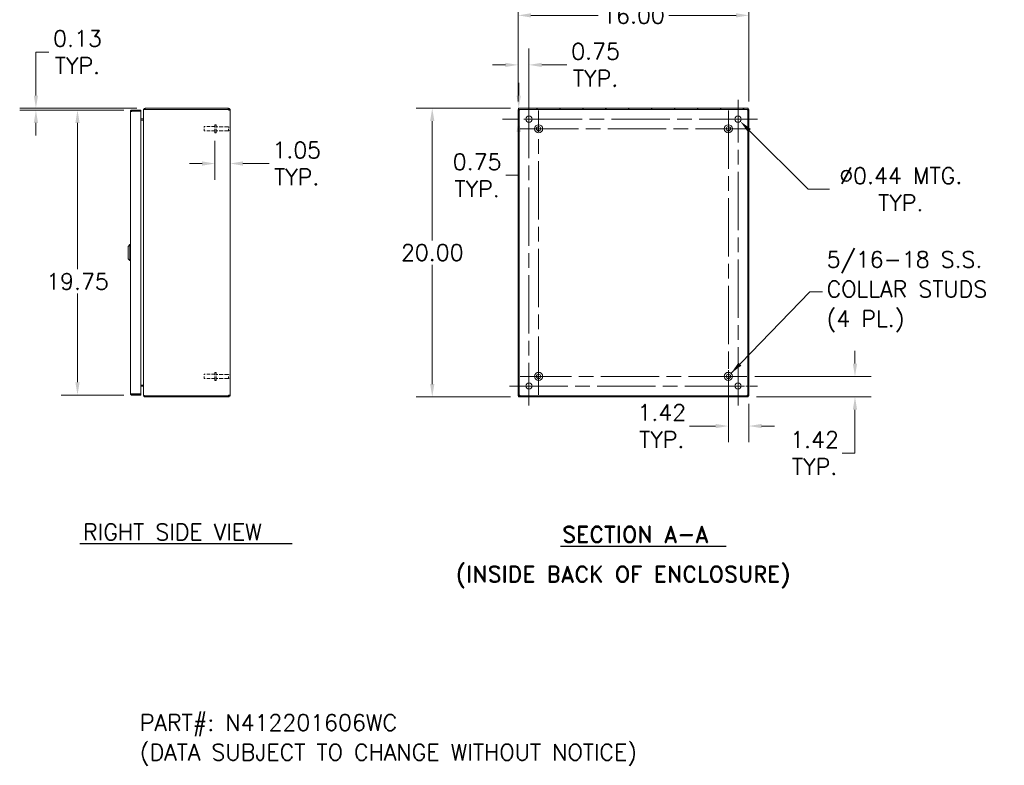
# Model space of a CAD drawing. Header units: inches. Extents: x 6 to 147, y 5 to 94.
# Tile 8 of 9: x 78 to 146, y 16 to 67. Entities that reach past the tile are written whole.
import ezdxf

# ---------------------------------------------------------------- set-up
doc = ezdxf.new("R2010")
doc.units = ezdxf.units.IN
doc.header["$LTSCALE"] = 9
doc.header["$MEASUREMENT"] = 0
doc.linetypes.add('CHAIN', pattern=[0.7087, 0.4724, -0.0591, 0.1181, -0.0591])
doc.linetypes.add('DASHED', pattern=[0.2067, 0.1654, -0.0413])
for name, color, linetype, lineweight in [('Center Mark (ANSI)', 7, 'Continuous', 5), ('Centerline (ANSI)', 7, 'Continuous', 5), ('Dimension (ANSI)', 7, 'Continuous', 5), ('Hatch (ANSI)', 7, 'Continuous', 5), ('Hidden (ANSI)', 7, 'DASHED', 5), ('Symbol (ANSI)', 7, 'Continuous', 5), ('Visible (ANSI)', 7, 'Continuous', 5)]:
    doc.layers.add(name, color=color, linetype=linetype, lineweight=lineweight)
doc.styles.add('Note Text (ANSI)', font='RomanS.shx')
doc.styles.add('Text Style165', font='RomanD.shx')
doc.styles.add('Text Style166', font='RomanD.shx')
doc.styles.add('Text Style167', font='RomanS.shx')
doc.dimstyles.new('Default (ANSI)', dxfattribs={"dimscale": 9, "dimtxt": 0.125, "dimasz": 0.098425, "dimexe": 0.125, "dimexo": 0.0625, "dimgap": 0.031496, "dimtad": 0, "dimtih": 1, "dimtoh": 1, "dimrnd": 1e-08, "dimzin": 0, "dimdsep": 46, "dimtxsty": 'Note Text (ANSI)', "dimcen": 0.09, "dimdle": 0.393701, "dimclrd": 256, "dimclre": 256, "dimclrt": 256, "dimadec": 0, "dimazin": 0, "dimtfac": 0.96, "dimtofl": 0, "dimtmove": 0, "dimatfit": 3, "dimfxl": 1, "dimtolj": 1, "dimtzin": 4, "dimlwd": -1, "dimlwe": -1, "dimarcsym": 0})
doc.dimstyles.new('Default (ANSI)$7', dxfattribs={"dimscale": 9, "dimtxt": 0.125, "dimasz": 0.098425, "dimexe": 0.125, "dimexo": 0.0625, "dimgap": 0.031496, "dimtad": 0, "dimtih": 1, "dimtoh": 1, "dimrnd": 1e-08, "dimzin": 0, "dimdsep": 46, "dimtxsty": 'Note Text (ANSI)', "dimcen": 0.09, "dimdle": 0.393701, "dimclrd": 256, "dimclre": 256, "dimclrt": 256, "dimadec": 0, "dimazin": 0, "dimtfac": 0.96, "dimtofl": 0, "dimtmove": 0, "dimatfit": 3, "dimfxl": 1, "dimtolj": 1, "dimtzin": 4, "dimlwd": -1, "dimlwe": -1, "dimarcsym": 0})

# ---------------------------------------------------------------- blocks, each defined once
blk = doc.blocks.new('*D5')
at = {"layer": 'Defpoints', "color": 0, "transparency": 16777216}
for p in [(112.287, 61.094), (106.295, 41.094), (112.287, 41.094)]:
    blk.add_point(p, dxfattribs=at)
at = {"layer": 'Dimension (ANSI)', "transparency": 16777216}
for p, q in [((111.725, 61.094), (105.17, 61.094)), ((106.295, 60.208), (106.295, 51.94)), ((106.295, 41.98), (106.295, 50.248)), ((111.725, 41.094), (105.17, 41.094))]:
    blk.add_line(p, q, dxfattribs=at)
for points in [[(106.148, 60.208), (106.443, 60.208), (106.295, 61.094)], [(106.148, 41.98), (106.443, 41.98), (106.295, 41.094)]]:
    blk.add_solid(points, dxfattribs=at)
at = {"layer": 'Dimension (ANSI)', "transparency": 16777216, "insert": (106.295, 51.094), "char_height": 1.125, "attachment_point": 5, "style": 'Note Text (ANSI)'}
blk.add_mtext('\\A1;20.00', dxfattribs=at)
blk = doc.blocks.new('*D6')
at = {"layer": 'Defpoints', "color": 0, "transparency": 16777216}
for p in [(128.25, 67.535), (112.25, 61.014), (128.25, 61.014)]:
    blk.add_point(p, dxfattribs=at)
at = {"layer": 'Dimension (ANSI)', "transparency": 16777216}
for p, q in [((112.25, 61.576), (112.25, 68.66)), ((128.25, 61.576), (128.25, 68.66)), ((113.136, 67.535), (117.797, 67.535)), ((127.364, 67.535), (122.703, 67.535))]:
    blk.add_line(p, q, dxfattribs=at)
for points in [[(113.136, 67.683), (113.136, 67.388), (112.25, 67.535)], [(127.364, 67.683), (127.364, 67.388), (128.25, 67.535)]]:
    blk.add_solid(points, dxfattribs=at)
at = {"layer": 'Dimension (ANSI)', "transparency": 16777216, "insert": (120.25, 67.535), "char_height": 1.125, "attachment_point": 5, "style": 'Note Text (ANSI)'}
blk.add_mtext('\\A1;16.00', dxfattribs=at)
blk = doc.blocks.new('*D7')
at = {"layer": 'Defpoints', "color": 0, "transparency": 16777216}
for p in [(112.25, 64.102), (112.25, 61.014), (113, 60.344)]:
    blk.add_point(p, dxfattribs=at)
at = {"layer": 'Dimension (ANSI)', "transparency": 16777216}
for p, q in [((112.25, 61.576), (112.25, 65.227)), ((113, 60.906), (113, 65.227)), ((111.364, 64.102), (110.479, 64.102)), ((113.886, 64.102), (115.621, 64.102))]:
    blk.add_line(p, q, dxfattribs=at)
for points in [[(111.364, 64.249), (111.364, 63.954), (112.25, 64.102)], [(113.886, 64.249), (113.886, 63.954), (113, 64.102)]]:
    blk.add_solid(points, dxfattribs=at)
at = {"layer": 'Dimension (ANSI)', "transparency": 16777216, "insert": (117.619, 64.102), "char_height": 1.125, "attachment_point": 5, "style": 'Note Text (ANSI)'}
blk.add_mtext('\\A1;0.75{\\PTYP.}', dxfattribs=at)
blk = doc.blocks.new('*D8')
at = {"layer": 'Defpoints', "color": 0, "transparency": 16777216}
for p in [(112.287, 61.094), (112.292, 60.344), (112.781, 60.344)]:
    blk.add_point(p, dxfattribs=at)
at = {"layer": 'Dimension (ANSI)', "transparency": 16777216}
for p, q in [((112.292, 61.98), (112.292, 62.865)), ((112.85, 61.094), (113.417, 61.094)), ((112.219, 60.344), (111.167, 60.344)), ((112.292, 59.458), (112.292, 56.448)), ((112.292, 56.448), (111.406, 56.448))]:
    blk.add_line(p, q, dxfattribs=at)
for points in [[(112.144, 61.98), (112.439, 61.98), (112.292, 61.094)], [(112.144, 59.458), (112.439, 59.458), (112.292, 60.344)]]:
    blk.add_solid(points, dxfattribs=at)
at = {"layer": 'Dimension (ANSI)', "transparency": 16777216, "insert": (109.408, 56.448), "char_height": 1.125, "attachment_point": 5, "style": 'Note Text (ANSI)'}
blk.add_mtext('\\A1;0.75{\\PTYP.}', dxfattribs=at)
blk = doc.blocks.new('*D9')
at = {"layer": 'Defpoints', "color": 0, "transparency": 16777216}
for p in [(127.345, 60.499), (127.655, 60.189)]:
    blk.add_point(p, dxfattribs=at)
at = {"layer": 'Dimension (ANSI)', "transparency": 16777216}
for p, q in [((127.5, 59.534), (127.5, 61.154)), ((126.69, 60.344), (128.31, 60.344)), ((132.363, 55.481), (128.281, 59.563)), ((133.84, 55.481), (132.363, 55.481))]:
    blk.add_line(p, q, dxfattribs=at)
blk.add_solid([(128.386, 59.667), (128.177, 59.458), (127.655, 60.189)], dxfattribs=at)
at = {"layer": 'Dimension (ANSI)', "transparency": 16777216, "insert": (138.785, 55.481), "char_height": 1.125, "attachment_point": 5, "style": 'Note Text (ANSI)'}
blk.add_mtext('\\A1;∅0.44{ MTG.\\PTYP.}', dxfattribs=at)
blk = doc.blocks.new('*D10')
at = {"layer": 'Defpoints', "color": 0, "transparency": 16777216}
for p in [(78.813, 60.969), (85.467, 60.969), (86.385, 61.094)]:
    blk.add_point(p, dxfattribs=at)
at = {"layer": 'Dimension (ANSI)', "transparency": 16777216}
for p, q in [((78.813, 61.98), (78.813, 64.99)), ((78.813, 64.99), (79.698, 64.99)), ((85.822, 61.094), (77.688, 61.094)), ((84.905, 60.969), (77.688, 60.969)), ((78.813, 60.083), (78.813, 59.197))]:
    blk.add_line(p, q, dxfattribs=at)
for points in [[(78.665, 61.98), (78.96, 61.98), (78.813, 61.094)], [(78.665, 60.083), (78.96, 60.083), (78.813, 60.969)]]:
    blk.add_solid(points, dxfattribs=at)
at = {"layer": 'Dimension (ANSI)', "transparency": 16777216, "insert": (81.696, 64.99), "char_height": 1.125, "attachment_point": 5, "style": 'Note Text (ANSI)'}
blk.add_mtext('\\A1;0.13{\\PTYP.}', dxfattribs=at)
blk = doc.blocks.new('*D11')
at = {"layer": 'Defpoints', "color": 0, "transparency": 16777216}
for p in [(85.467, 60.969), (81.696, 41.219), (85.467, 41.219)]:
    blk.add_point(p, dxfattribs=at)
at = {"layer": 'Dimension (ANSI)', "transparency": 16777216}
for p, q in [((84.905, 60.969), (80.571, 60.969)), ((81.696, 60.083), (81.696, 49.94)), ((81.696, 42.105), (81.696, 48.248)), ((84.905, 41.219), (80.571, 41.219))]:
    blk.add_line(p, q, dxfattribs=at)
for points in [[(81.549, 60.083), (81.844, 60.083), (81.696, 60.969)], [(81.549, 42.105), (81.844, 42.105), (81.696, 41.219)]]:
    blk.add_solid(points, dxfattribs=at)
at = {"layer": 'Dimension (ANSI)', "transparency": 16777216, "insert": (81.696, 49.094), "char_height": 1.125, "attachment_point": 5, "style": 'Note Text (ANSI)'}
blk.add_mtext('\\A1;19.75', dxfattribs=at)
blk = doc.blocks.new('*D21')
at = {"layer": 'Defpoints', "color": 0, "transparency": 16777216}
for p in [(91.226, 59.392), (92.28, 58.832), (92.28, 57.265)]:
    blk.add_point(p, dxfattribs=at)
at = {"layer": 'Dimension (ANSI)', "transparency": 16777216}
for p, q in [((91.226, 58.83), (91.226, 56.14)), ((90.34, 57.265), (89.454, 57.265)), ((93.166, 57.265), (94.981, 57.265))]:
    blk.add_line(p, q, dxfattribs=at)
for points in [[(90.34, 57.413), (90.34, 57.118), (91.226, 57.265)], [(93.166, 57.413), (93.166, 57.118), (92.28, 57.265)]]:
    blk.add_solid(points, dxfattribs=at)
at = {"layer": 'Dimension (ANSI)', "transparency": 16777216, "insert": (96.898, 57.265), "char_height": 1.125, "attachment_point": 5, "style": 'Note Text (ANSI)'}
blk.add_mtext('\\A1;1.05{\\PTYP.}', dxfattribs=at)
blk = doc.blocks.new('*D24')
at = {"layer": 'Defpoints', "color": 0, "transparency": 16777216}
for p in [(126.83, 42.514), (128.25, 41.174), (128.25, 39.074)]:
    blk.add_point(p, dxfattribs=at)
at = {"layer": 'Dimension (ANSI)', "transparency": 16777216}
for p, q in [((126.83, 41.951), (126.83, 37.949)), ((128.25, 40.611), (128.25, 37.949)), ((125.944, 39.074), (124.129, 39.074)), ((129.136, 39.074), (130.022, 39.074))]:
    blk.add_line(p, q, dxfattribs=at)
for points in [[(125.944, 39.221), (125.944, 38.926), (126.83, 39.074)], [(129.136, 39.221), (129.136, 38.926), (128.25, 39.074)]]:
    blk.add_solid(points, dxfattribs=at)
at = {"layer": 'Dimension (ANSI)', "transparency": 16777216, "insert": (122.212, 39.074), "char_height": 1.125, "attachment_point": 5, "style": 'Note Text (ANSI)'}
blk.add_mtext('\\A1;1.42{\\PTYP.}', dxfattribs=at)
blk = doc.blocks.new('*D25')
at = {"layer": 'Defpoints', "color": 0, "transparency": 16777216}
for p in [(128.105, 42.514), (128.213, 41.094), (135.609, 41.094)]:
    blk.add_point(p, dxfattribs=at)
at = {"layer": 'Dimension (ANSI)', "transparency": 16777216}
for p, q in [((135.609, 43.4), (135.609, 44.285)), ((128.668, 42.514), (136.734, 42.514)), ((128.776, 41.094), (136.734, 41.094)), ((135.609, 40.208), (135.609, 37.198)), ((135.609, 37.198), (134.723, 37.198))]:
    blk.add_line(p, q, dxfattribs=at)
for points in [[(135.461, 43.4), (135.756, 43.4), (135.609, 42.514)], [(135.461, 40.208), (135.756, 40.208), (135.609, 41.094)]]:
    blk.add_solid(points, dxfattribs=at)
at = {"layer": 'Dimension (ANSI)', "transparency": 16777216, "insert": (132.806, 37.198), "char_height": 1.125, "attachment_point": 5, "style": 'Note Text (ANSI)'}
blk.add_mtext('\\A1;1.42{\\PTYP.}', dxfattribs=at)

msp = doc.modelspace()

# ---------------------------------------------------------------- hatches: boundary and pattern name
at = {"layer": 'Hatch (ANSI)'}
h = msp.add_hatch(dxfattribs=at)
h.set_pattern_fill('ANSI31', color=256, scale=9, style=0)
h.paths.add_polyline_path([(128.2132, 41.0938), (128.2132, 41.1678), (112.2872, 41.1678), (112.2872, 41.0938)])
h.paths.add_polyline_path([(128.2502, 61.0138), (128.1762, 61.0138), (128.1762, 41.1738), (128.2502, 41.1738)])
h.paths.add_polyline_path([(112.2502, 41.1738), (112.3242, 41.1738), (112.3242, 61.0138), (112.2502, 61.0138)])
h.paths.add_polyline_path([(112.2872, 61.0938), (112.2872, 61.0198), (128.2132, 61.0198), (128.2132, 61.0938)])

# ---------------------------------------------------------------- linework, layer by layer
at = {"layer": 'Center Mark (ANSI)', "linetype": 'CHAIN', "ltscale": 0.165786}
for p, q in [((113.0002, 59.0001), (113.0002, 61.6876)), ((127.5002, 59.0001), (127.5002, 61.6876)), ((113.0002, 43.1876), (113.0002, 40.5001)), ((126.1564, 41.8438), (128.8439, 41.8438))]:
    msp.add_line(p, q, dxfattribs=at)
at = {"layer": 'Center Mark (ANSI)', "linetype": 'CHAIN', "ltscale": 0.157299}
for p, q in [((112.3952, 59.6738), (114.9452, 59.6738)), ((128.1052, 59.6738), (125.5552, 59.6738)), ((126.8302, 41.2388), (126.8302, 43.7888)), ((112.3952, 42.5138), (114.9452, 42.5138))]:
    msp.add_line(p, q, dxfattribs=at)
at = {"layer": 'Centerline (ANSI)', "linetype": 'CHAIN', "ltscale": 0.952448}
for p, q in [((113.0002, 61.6876), (113.0002, 40.5001)), ((127.5002, 40.5001), (127.5002, 61.6876)), ((113.6702, 41.2388), (113.6702, 60.9488)), ((126.8302, 60.9488), (126.8302, 41.2388)), ((128.8439, 60.3438), (111.6564, 60.3438)), ((112.3952, 59.6738), (128.1052, 59.6738)), ((128.1052, 42.5138), (112.3952, 42.5138)), ((111.6564, 41.8438), (128.8439, 41.8438))]:
    msp.add_line(p, q, dxfattribs=at)
at = {"layer": 'Hidden (ANSI)', "ltscale": 0.09963}
for p, q in [((90.4757, 59.5238), (90.4757, 59.8238)), ((90.4757, 42.3638), (90.4757, 42.6638))]:
    msp.add_line(p, q, dxfattribs=at)
at = {"layer": 'Hidden (ANSI)', "ltscale": 0.158625}
for p, q in [((91.2257, 59.8238), (90.4757, 59.8238)), ((91.2257, 59.5238), (90.4757, 59.5238)), ((91.2257, 42.6638), (90.4757, 42.6638)), ((91.2257, 42.3638), (90.4757, 42.3638))]:
    msp.add_line(p, q, dxfattribs=at)
at = {"layer": 'Hidden (ANSI)', "ltscale": 0.187059}
for p, q in [((91.2257, 59.3923), (91.2257, 59.9553)), ((91.3107, 59.3923), (91.3107, 59.9553)), ((91.2257, 42.2323), (91.2257, 42.7953)), ((91.3107, 42.2323), (91.3107, 42.7953))]:
    msp.add_line(p, q, dxfattribs=at)
at = {"layer": 'Hidden (ANSI)', "ltscale": 0.017889}
for p, q in [((91.3107, 59.9553), (91.2257, 59.9553)), ((91.3107, 59.3923), (91.2257, 59.3923)), ((91.3107, 42.7953), (91.2257, 42.7953)), ((91.3107, 42.2323), (91.2257, 42.2323))]:
    msp.add_line(p, q, dxfattribs=at)
at = {"layer": 'Hidden (ANSI)', "ltscale": 0.181904}
for p, q in [((92.1707, 59.8113), (91.3107, 59.8113)), ((92.1707, 59.5363), (91.3107, 59.5363)), ((92.1707, 42.6513), (91.3107, 42.6513)), ((92.1707, 42.3763), (91.3107, 42.3763))]:
    msp.add_line(p, q, dxfattribs=at)
at = {"layer": 'Hidden (ANSI)', "ltscale": 0.091319}
for p, q in [((92.1707, 59.5363), (92.1707, 59.8113)), ((92.1707, 42.3763), (92.1707, 42.6513))]:
    msp.add_line(p, q, dxfattribs=at)
at = {"layer": 'Hidden (ANSI)', "ltscale": 0.010375}
for p, q in [((92.2057, 59.7763), (92.1707, 59.8113)), ((92.2057, 59.5713), (92.1707, 59.5363)), ((92.2057, 42.6163), (92.1707, 42.6513)), ((92.2057, 42.4113), (92.1707, 42.3763))]:
    msp.add_line(p, q, dxfattribs=at)
at = {"layer": 'Symbol (ANSI)', "lineweight": 30}
for p, q in [((81.8686, 30.9255), (96.5799, 30.9255)), ((115.1939, 30.7492), (126.67, 30.7492))]:
    msp.add_line(p, q, dxfattribs=at)
at = {"layer": 'Visible (ANSI)'}
for p, q in [((85.3622, 41.3241), (85.3622, 60.8636)), ((86.0922, 60.9688), (85.4675, 60.9688)), ((85.4675, 60.8948), (85.4675, 60.9688)), ((85.4675, 60.8948), (86.0922, 60.8948)), ((85.4675, 60.8838), (86.0922, 60.8838)), ((86.0922, 60.8948), (86.0922, 60.9688)), ((86.0922, 60.8838), (86.0922, 41.3039)), ((86.2797, 60.9886), (86.2797, 60.9775)), ((86.2865, 60.9886), (86.2797, 60.9886)), ((86.2797, 41.2101), (86.2797, 60.9775)), ((86.385, 61.0938), (86.385, 61.0198)), ((92.1548, 61.0938), (86.385, 61.0938)), ((92.1548, 61.0198), (86.385, 61.0198)), ((86.385, 61.0138), (86.385, 61.0088)), ((86.385, 61.0138), (92.1527, 61.0138)), ((92.1548, 61.0938), (92.1745, 61.0938)), ((92.1548, 61.0198), (92.1548, 61.0938)), ((92.1745, 61.0198), (92.1548, 61.0198)), ((92.1745, 61.0443), (92.1745, 61.0938)), ((92.1745, 61.0198), (92.1745, 61.0443)), ((92.2057, 60.9886), (92.2797, 60.9886)), ((92.2057, 60.9802), (92.2057, 60.9886)), ((92.2057, 60.9802), (92.2797, 60.9802)), ((92.2797, 60.9886), (92.2797, 60.9802)), ((92.2797, 60.9802), (92.2797, 41.2075)), ((112.3242, 61.0138), (112.2502, 61.0138)), ((112.2502, 61.0138), (112.2502, 41.1738)), ((112.2872, 61.0938), (112.2872, 61.0198)), ((128.2132, 61.0938), (112.2872, 61.0938)), ((112.2872, 61.0198), (128.2132, 61.0198)), ((112.3242, 41.1738), (112.3242, 61.0138)), ((128.2502, 61.0138), (128.1762, 61.0138)), ((128.1762, 61.0138), (128.1762, 41.1738)), ((128.2132, 61.0198), (128.2132, 61.0938)), ((128.2502, 41.1738), (128.2502, 61.0138)), ((86.2485, 60.3553), (86.0922, 60.3553)), ((86.0922, 60.2813), (86.2485, 60.2813)), ((86.2485, 60.2703), (86.0922, 60.2703)), ((85.2047, 51.5269), (85.3228, 51.645)), ((85.2047, 50.6608), (85.2047, 51.5269)), ((85.3228, 50.5427), (85.3228, 51.645)), ((85.3228, 51.645), (85.3622, 51.645)), ((85.2047, 50.6608), (85.3228, 50.5427)), ((85.3228, 50.5427), (85.3622, 50.5427)), ((86.2485, 41.9174), (86.0922, 41.9174)), ((86.2485, 41.9063), (86.0922, 41.9063)), ((86.2485, 41.8323), (86.0922, 41.8323)), ((86.0922, 41.3039), (85.4675, 41.3039)), ((85.4675, 41.2928), (86.0922, 41.2928)), ((85.4675, 41.2928), (85.4675, 41.2188)), ((85.4675, 41.2188), (86.0922, 41.2188)), ((86.0922, 41.2928), (86.0922, 41.2188)), ((86.2797, 41.2101), (86.2797, 41.1991)), ((86.2865, 41.1991), (86.2797, 41.1991)), ((86.385, 41.1789), (86.385, 41.1738)), ((92.1527, 41.1738), (86.385, 41.1738)), ((86.385, 41.1678), (86.385, 41.0938)), ((92.1548, 41.1678), (86.385, 41.1678)), ((86.385, 41.0938), (92.1548, 41.0938)), ((92.1548, 41.0938), (92.1548, 41.1678)), ((92.1548, 41.1678), (92.1745, 41.1678)), ((92.1745, 41.0938), (92.1548, 41.0938)), ((92.1745, 41.1434), (92.1745, 41.1678)), ((92.1745, 41.0938), (92.1745, 41.1434)), ((92.2057, 41.2075), (92.2797, 41.2075)), ((92.2057, 41.1991), (92.2057, 41.2075)), ((92.2057, 41.1991), (92.2797, 41.1991)), ((92.2797, 41.2075), (92.2797, 41.1991)), ((112.2502, 41.1738), (112.3242, 41.1738)), ((128.2132, 41.1678), (112.2872, 41.1678)), ((112.2872, 41.1678), (112.2872, 41.0938)), ((112.2872, 41.0938), (128.2132, 41.0938)), ((128.1762, 41.1738), (128.2502, 41.1738)), ((128.2132, 41.0938), (128.2132, 41.1678))]:
    msp.add_line(p, q, dxfattribs=at)
for centre, radius in [((113.0002, 60.3438), 0.2188), ((127.5002, 60.3438), 0.2188), ((113.6702, 59.6738), 0.2815), ((113.6702, 59.6738), 0.15), ((126.8302, 59.6738), 0.2815), ((126.8302, 59.6738), 0.15), ((113.6702, 42.5138), 0.2815), ((113.6702, 42.5138), 0.15), ((126.8302, 42.5138), 0.2815), ((126.8302, 42.5138), 0.15), ((113.0002, 41.8438), 0.2188), ((127.5002, 41.8438), 0.2188)]:
    msp.add_circle(centre, radius, dxfattribs=at)
for centre, radius, start, end in [((86.385, 60.9886), 0.0312, 90, 141.766337), ((92.2182, 61.0323), 0.068, 195.763277, 229.985085), ((112.3117, 61.0323), 0.068, 310.014915, 319.985085), ((128.1886, 61.0323), 0.068, 220.014915, 229.985085), ((86.2485, 60.3866), 0.1052, 270, 277.930929), ((86.2485, 41.8011), 0.1053, 82.069071, 90), ((86.385, 41.1991), 0.0312, 218.233663, 270), ((92.2182, 41.1554), 0.068, 130.014915, 164.236723), ((112.3117, 41.1554), 0.068, 40.014915, 49.985085), ((128.1886, 41.1554), 0.068, 130.014915, 139.985085)]:
    msp.add_arc(centre, radius, start, end, dxfattribs=at)
for points, knots in [([(85.4675, 60.9688), (85.429, 60.9688), (85.3915, 60.946), (85.3739, 60.9118), (85.3663, 60.897), (85.3622, 60.8803), (85.3622, 60.8636)], [0, 0, 0, 0, 1.0950581, 1.0950581, 1.0950581, 1.5707963, 1.5707963, 1.5707963, 1.5707963]), ([(85.3622, 60.8636), (85.3622, 60.8683), (85.3851, 60.873), (85.4193, 60.8777), (85.4341, 60.8797), (85.4508, 60.8818), (85.4675, 60.8838)], [0, 0, 0, 0, 1.0950581, 1.0950581, 1.0950581, 1.5707963, 1.5707963, 1.5707963, 1.5707963]), ([(85.4415, 60.8803), (85.4467, 60.8882), (85.4553, 60.8939), (85.4647, 60.8947), (85.4656, 60.8948), (85.4665, 60.8948), (85.4675, 60.8948)], [0.57367433, 0.57367433, 0.57367433, 0.57367433, 1.48347479, 1.48347479, 1.48347479, 1.57079633, 1.57079633, 1.57079633, 1.57079633]), ([(86.385, 61.0938), (86.3481, 61.0938), (86.3119, 61.0729), (86.2936, 61.0409), (86.2846, 61.0251), (86.2797, 61.0068), (86.2797, 60.9886)], [0, 0, 0, 0, 1.0506506, 1.0506506, 1.0506506, 1.5707963, 1.5707963, 1.5707963, 1.5707963]), ([(86.2797, 60.9775), (86.2797, 60.9885), (86.3007, 60.9992), (86.3326, 61.0047), (86.3485, 61.0074), (86.3667, 61.0088), (86.385, 61.0088)], [-1.5707963, -1.5707963, -1.5707963, -1.5707963, -0.5201457, -0.5201457, -0.5201457, 0, 0, 0, 0]), ([(92.1745, 61.0938), (92.1956, 61.0938), (92.2231, 61.0859), (92.2439, 61.0677), (92.2646, 61.0495), (92.2768, 61.0223), (92.2791, 60.9995), (92.2795, 60.9957), (92.2797, 60.9921), (92.2797, 60.9886)], [2.4432006, 2.4432006, 2.4432006, 2.4432006, 3.0882955, 3.0882955, 3.0882955, 3.7337818, 3.7337818, 3.7337818, 3.8399847, 3.8399847, 3.8399847, 3.8399847]), ([(92.2057, 60.9886), (92.2057, 60.997), (92.2008, 61.0085), (92.1919, 61.0145), (92.1863, 61.0183), (92.1797, 61.0198), (92.1745, 61.0198)], [2.4432006, 2.4432006, 2.4432006, 2.4432006, 3.3010254, 3.3010254, 3.3010254, 3.8399847, 3.8399847, 3.8399847, 3.8399847]), ([(92.2797, 60.9802), (92.2797, 60.9708), (92.2718, 60.9652), (92.2536, 60.9644), (92.2353, 60.9636), (92.2082, 60.9677), (92.1853, 60.9759), (92.1816, 60.9772), (92.1779, 60.9787), (92.1745, 60.9802)], [-2.2691883, -2.2691883, -2.2691883, -2.2691883, -1.6240935, -1.6240935, -1.6240935, -0.9786071, -0.9786071, -0.9786071, -0.8724043, -0.8724043, -0.8724043, -0.8724043]), ([(112.3554, 60.9802), (112.3471, 60.9677), (112.3355, 60.9621), (112.3295, 60.9652), (112.3257, 60.9671), (112.3242, 60.9724), (112.3242, 60.9802)], [0.8724043, 0.8724043, 0.8724043, 0.8724043, 1.730229, 1.730229, 1.730229, 2.2691883, 2.2691883, 2.2691883, 2.2691883]), ([(112.3255, 60.9702), (112.332, 60.9718), (112.3384, 60.9737), (112.3445, 60.9759), (112.3483, 60.9772), (112.3519, 60.9787), (112.3554, 60.9802)], [-1.15195808, -1.15195808, -1.15195808, -1.15195808, -0.97860715, -0.97860715, -0.97860715, -0.87240432, -0.87240432, -0.87240432, -0.87240432]), ([(112.3638, 61.0198), (112.3763, 61.0198), (112.3819, 61.015), (112.3788, 61.006), (112.3769, 61.0004), (112.3716, 60.9938), (112.3638, 60.9886)], [-0.698392, -0.698392, -0.698392, -0.698392, 0.1594327, 0.1594327, 0.1594327, 0.698392, 0.698392, 0.698392, 0.698392]), ([(128.1366, 60.9886), (128.1241, 60.997), (128.1184, 61.0085), (128.1215, 61.0145), (128.1234, 61.0183), (128.1287, 61.0198), (128.1366, 61.0198)], [2.4432006, 2.4432006, 2.4432006, 2.4432006, 3.3010254, 3.3010254, 3.3010254, 3.8399847, 3.8399847, 3.8399847, 3.8399847]), ([(128.1265, 61.0186), (128.1281, 61.0121), (128.13, 61.0056), (128.1322, 60.9995), (128.1336, 60.9957), (128.135, 60.9921), (128.1366, 60.9886)], [3.5604309, 3.5604309, 3.5604309, 3.5604309, 3.73378183, 3.73378183, 3.73378183, 3.83998466, 3.83998466, 3.83998466, 3.83998466]), ([(128.1762, 60.9802), (128.1762, 60.9677), (128.1713, 60.9621), (128.1623, 60.9652), (128.1567, 60.9671), (128.1502, 60.9724), (128.1449, 60.9802)], [0.8724043, 0.8724043, 0.8724043, 0.8724043, 1.730229, 1.730229, 1.730229, 2.2691883, 2.2691883, 2.2691883, 2.2691883]), ([(86.2485, 60.3553), (86.2602, 60.3553), (86.2717, 60.3626), (86.2767, 60.3732), (86.2787, 60.3774), (86.2797, 60.382), (86.2797, 60.3866)], [-3.1415927, -3.1415927, -3.1415927, -3.1415927, -2.0128023, -2.0128023, -2.0128023, -1.5707963, -1.5707963, -1.5707963, -1.5707963]), ([(86.2485, 60.2703), (86.2602, 60.2703), (86.2717, 60.2947), (86.2767, 60.3305), (86.2787, 60.3445), (86.2797, 60.36), (86.2797, 60.3755)], [-3.1415927, -3.1415927, -3.1415927, -3.1415927, -2.0128023, -2.0128023, -2.0128023, -1.5707963, -1.5707963, -1.5707963, -1.5707963]), ([(86.2485, 41.9174), (86.2602, 41.9174), (86.2717, 41.893), (86.2767, 41.8572), (86.2787, 41.8431), (86.2797, 41.8276), (86.2797, 41.8121)], [-3.1415927, -3.1415927, -3.1415927, -3.1415927, -2.0128023, -2.0128023, -2.0128023, -1.5707963, -1.5707963, -1.5707963, -1.5707963]), ([(86.2485, 41.8323), (86.2602, 41.8323), (86.2717, 41.8251), (86.2767, 41.8145), (86.2787, 41.8103), (86.2797, 41.8057), (86.2797, 41.8011)], [-3.1415927, -3.1415927, -3.1415927, -3.1415927, -2.0128023, -2.0128023, -2.0128023, -1.5707963, -1.5707963, -1.5707963, -1.5707963]), ([(85.3622, 41.3241), (85.3622, 41.2857), (85.3851, 41.2481), (85.4193, 41.2305), (85.4341, 41.2229), (85.4508, 41.2188), (85.4675, 41.2188)], [0, 0, 0, 0, 1.0950581, 1.0950581, 1.0950581, 1.5707963, 1.5707963, 1.5707963, 1.5707963]), ([(85.4675, 41.3039), (85.429, 41.3086), (85.3915, 41.3133), (85.3739, 41.318), (85.3663, 41.32), (85.3622, 41.3221), (85.3622, 41.3241)], [0, 0, 0, 0, 1.0950581, 1.0950581, 1.0950581, 1.5707963, 1.5707963, 1.5707963, 1.5707963]), ([(85.4415, 41.3074), (85.4467, 41.2995), (85.4553, 41.2938), (85.4647, 41.293), (85.4656, 41.2929), (85.4665, 41.2928), (85.4675, 41.2928)], [0.57367433, 0.57367433, 0.57367433, 0.57367433, 1.48347479, 1.48347479, 1.48347479, 1.57079633, 1.57079633, 1.57079633, 1.57079633]), ([(86.385, 41.1789), (86.3481, 41.1789), (86.3119, 41.1851), (86.2936, 41.1946), (86.2846, 41.1993), (86.2797, 41.2047), (86.2797, 41.2101)], [0, 0, 0, 0, 1.0506506, 1.0506506, 1.0506506, 1.5707963, 1.5707963, 1.5707963, 1.5707963]), ([(86.2797, 41.1991), (86.2797, 41.1622), (86.3007, 41.1261), (86.3326, 41.1078), (86.3485, 41.0987), (86.3667, 41.0938), (86.385, 41.0938)], [-1.5707963, -1.5707963, -1.5707963, -1.5707963, -0.5201457, -0.5201457, -0.5201457, 0, 0, 0, 0]), ([(92.1745, 41.2075), (92.1956, 41.2169), (92.2231, 41.2225), (92.2439, 41.2233), (92.2646, 41.2241), (92.2768, 41.22), (92.2791, 41.2118), (92.2795, 41.2104), (92.2797, 41.209), (92.2797, 41.2075)], [0.8724043, 0.8724043, 0.8724043, 0.8724043, 1.5174992, 1.5174992, 1.5174992, 2.1629855, 2.1629855, 2.1629855, 2.2691883, 2.2691883, 2.2691883, 2.2691883]), ([(92.1745, 41.1678), (92.1828, 41.1678), (92.1944, 41.1727), (92.2004, 41.1817), (92.2042, 41.1873), (92.2057, 41.1938), (92.2057, 41.1991)], [2.4432006, 2.4432006, 2.4432006, 2.4432006, 3.3010254, 3.3010254, 3.3010254, 3.8399847, 3.8399847, 3.8399847, 3.8399847]), ([(92.2797, 41.1991), (92.2797, 41.1779), (92.2718, 41.1504), (92.2536, 41.1297), (92.2353, 41.1089), (92.2082, 41.0968), (92.1853, 41.0944), (92.1816, 41.094), (92.1779, 41.0938), (92.1745, 41.0938)], [2.4432006, 2.4432006, 2.4432006, 2.4432006, 3.0882955, 3.0882955, 3.0882955, 3.7337818, 3.7337818, 3.7337818, 3.8399847, 3.8399847, 3.8399847, 3.8399847]), ([(112.3242, 41.2075), (112.3242, 41.22), (112.329, 41.2256), (112.338, 41.2225), (112.3436, 41.2206), (112.3502, 41.2153), (112.3554, 41.2075)], [-2.2691883, -2.2691883, -2.2691883, -2.2691883, -1.4113636, -1.4113636, -1.4113636, -0.8724043, -0.8724043, -0.8724043, -0.8724043]), ([(112.3638, 41.1991), (112.3763, 41.1907), (112.3819, 41.1792), (112.3788, 41.1732), (112.3769, 41.1694), (112.3716, 41.1678), (112.3638, 41.1678)], [-0.698392, -0.698392, -0.698392, -0.698392, 0.1594327, 0.1594327, 0.1594327, 0.698392, 0.698392, 0.698392, 0.698392]), ([(112.3738, 41.1691), (112.3722, 41.1756), (112.3703, 41.1821), (112.3681, 41.1882), (112.3668, 41.192), (112.3653, 41.1956), (112.3638, 41.1991)], [0.41883824, 0.41883824, 0.41883824, 0.41883824, 0.59218918, 0.59218918, 0.59218918, 0.69839201, 0.69839201, 0.69839201, 0.69839201]), ([(128.1366, 41.1678), (128.1241, 41.1678), (128.1184, 41.1727), (128.1215, 41.1817), (128.1234, 41.1873), (128.1287, 41.1938), (128.1366, 41.1991)], [2.4432006, 2.4432006, 2.4432006, 2.4432006, 3.3010254, 3.3010254, 3.3010254, 3.8399847, 3.8399847, 3.8399847, 3.8399847]), ([(128.1449, 41.2075), (128.1533, 41.22), (128.1648, 41.2256), (128.1709, 41.2225), (128.1746, 41.2206), (128.1762, 41.2153), (128.1762, 41.2075)], [-2.2691883, -2.2691883, -2.2691883, -2.2691883, -1.4113636, -1.4113636, -1.4113636, -0.8724043, -0.8724043, -0.8724043, -0.8724043]), ([(128.1749, 41.2175), (128.1684, 41.2159), (128.1619, 41.214), (128.1558, 41.2118), (128.152, 41.2104), (128.1484, 41.209), (128.1449, 41.2075)], [1.98963457, 1.98963457, 1.98963457, 1.98963457, 2.16298551, 2.16298551, 2.16298551, 2.26918834, 2.26918834, 2.26918834, 2.26918834])]:
    msp.add_open_spline(points, degree=3, knots=knots, dxfattribs=at)
for points in [[(92.2044, 60.9702), (92.2053, 60.9728), (92.2057, 60.9762), (92.2057, 60.9802)], [(112.3638, 60.9886), (112.3678, 60.9978), (112.3712, 61.0081), (112.3738, 61.0186)], [(128.1449, 60.9802), (128.1541, 60.9762), (128.1645, 60.9728), (128.1749, 60.9702)], [(92.2057, 41.2075), (92.2057, 41.2115), (92.2052, 41.2149), (92.2042, 41.2174)], [(112.3554, 41.2075), (112.3462, 41.2115), (112.3359, 41.2149), (112.3254, 41.2175)], [(128.1366, 41.1991), (128.1325, 41.1899), (128.1291, 41.1796), (128.1265, 41.1691)]]:
    msp.add_open_spline(points, degree=3, dxfattribs=at)

# ---------------------------------------------------------------- texts
at = {"layer": 'Symbol (ANSI)', "char_height": 1.125, "attachment_point": 4, "line_spacing_factor": 1.093904, "style": 'Note Text (ANSI)'}
for s, insert, width in [('{5/16-18 S.S.\\PCOLLAR STUDS\\P(4 PL.)}', (133.6423, 48.3781), 13.033646), ('{PART#: N412201606WC\\P(DATA SUBJECT TO CHANGE WITHOUT NOTICE)}', (86.022, 17.3067), 46.086888)]:
    msp.add_mtext(s, dxfattribs=dict(at, insert=insert, width=width))
at = {"layer": 'Symbol (ANSI)', "char_height": 1.125, "attachment_point": 7}
for s, insert, style in [('RIGHT SIDE VIEW', (82.0837, 31.1679), 'Text Style167'), ('SECTION A-A', (115.3082, 31.0023), 'Text Style165'), ('(INSIDE BACK OF ENCLOSURE)', (107.9662, 27.8716), 'Text Style166')]:
    msp.add_mtext(s, dxfattribs=dict(at, insert=insert, style=style))

# ---------------------------------------------------------------- dimensions: what is measured, and where the dimension line sits
at = {"layer": 'Dimension (ANSI)'}
for base, p1, p2, angle, override, picture, middle in [((128.2502, 67.5352), (112.2502, 61.0138), (128.2502, 61.0138), 180, {"dimtih": 0, "dimtoh": 0, "dimdec": 2, "dimtp": 0, "dimtm": 0, "dimtdec": 2, "dimatfit": 1}, '*D6', (120.2502, 67.5352)), ((81.6962, 41.2188), (85.4675, 60.9688), (85.4675, 41.2188), 90, {"dimdec": 2, "dimtp": 0, "dimtm": 0, "dimtdec": 2, "dimatfit": 1}, '*D11', (81.6962, 49.0938)), ((106.2953, 41.0938), (112.2872, 61.0938), (112.2872, 41.0938), 90, {"dimdec": 2, "dimtp": 0, "dimtm": 0, "dimtdec": 2, "dimatfit": 1}, '*D5', (106.2953, 51.0938))]:
    dim = msp.add_linear_dim(base=base, p1=p1, p2=p2, angle=angle, dimstyle='Default (ANSI)', override=override, dxfattribs=at)
    dim.commit()
    dim.dimension.update_dxf_attribs({"geometry": picture, "text_midpoint": middle, "dimtype": 160})
for base, p1, p2, angle, override, picture, middle in [((78.8126092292, 60.96884438), (86.3849538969, 61.09384438), (85.467457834, 60.96884438), 90, {"dimdec": 2, "dimtp": 0, "dimtm": 0, "dimtdec": 2, "dimatfit": 1}, '*D10', (81.6961862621, 64.9899840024)), ((112.2916, 60.3438), (112.2872, 61.0938), (112.7814, 60.3438), 90, {"dimdec": 2, "dimtp": 0, "dimtm": 0, "dimtdec": 2, "dimatfit": 1}, '*D8', (109.408, 56.4477)), ((92.2797, 57.2652), (91.2257, 59.3923), (92.2797, 58.832), 180, {"dimtih": 0, "dimtoh": 0, "dimdec": 2, "dimse2": 1, "dimtp": 0, "dimtm": 0, "dimtdec": 2, "dimatfit": 1}, '*D21', (96.8983, 57.2652)), ((135.6088, 41.0938), (128.1052, 42.5138), (128.2132, 41.0938), 270, {"dimdec": 2, "dimtp": 0, "dimtm": 0, "dimtdec": 2, "dimatfit": 1}, '*D25', (132.8056, 37.1977))]:
    dim = msp.add_linear_dim(base=base, p1=p1, p2=p2, angle=angle, text='<>{\\PTYP.}', dimstyle='Default (ANSI)', override=override, dxfattribs=at)
    dim.commit()
    dim.dimension.update_dxf_attribs({"geometry": picture, "text_midpoint": middle, "dimtype": 160})
for base, p1, p2, picture, middle in [((112.2502, 64.1017), (113.0002, 60.3438), (112.2502, 61.0138), '*D7', (117.6187, 64.1017)), ((128.2502, 39.0737), (126.8302, 42.5138), (128.2502, 41.1738), '*D24', (122.2116, 39.0737))]:
    dim = msp.add_linear_dim(base=base, p1=p1, p2=p2, text='<>{\\PTYP.}', dimstyle='Default (ANSI)', override={"dimtih": 0, "dimtoh": 0, "dimdec": 2, "dimtp": 0, "dimtm": 0, "dimtdec": 2, "dimatfit": 1}, dxfattribs=at)
    dim.commit()
    dim.dimension.update_dxf_attribs({"geometry": picture, "text_midpoint": middle, "dimtype": 160})
dim = msp.add_diameter_dim_2p(p1=(127.3455, 60.4985), p2=(127.6548, 60.1892), text='<>{ MTG.\\PTYP.}', dimstyle='Default (ANSI)', override={"dimdec": 2, "dimlfac": 1, "dimtp": 0, "dimtm": 0, "dimtdec": 2}, dxfattribs=at)
dim.commit()
dim.dimension.update_dxf_attribs({"geometry": '*D9', "text_midpoint": (138.7846, 55.4814), "dimtype": 163})

# ---------------------------------------------------------------- leaders
at = {"layer": 'Symbol (ANSI)', "annotation_type": 0, "has_hookline": 1, "hookline_direction": 0, "text_width": 12.3214}
msp.add_leader([(127.0131, 42.7278), (132.473, 48.3781), (133.3588, 48.3781)], dimstyle='Default (ANSI)$7', override={"dimtad": 0}, dxfattribs=at)

doc.saveas('drawing.dxf')
